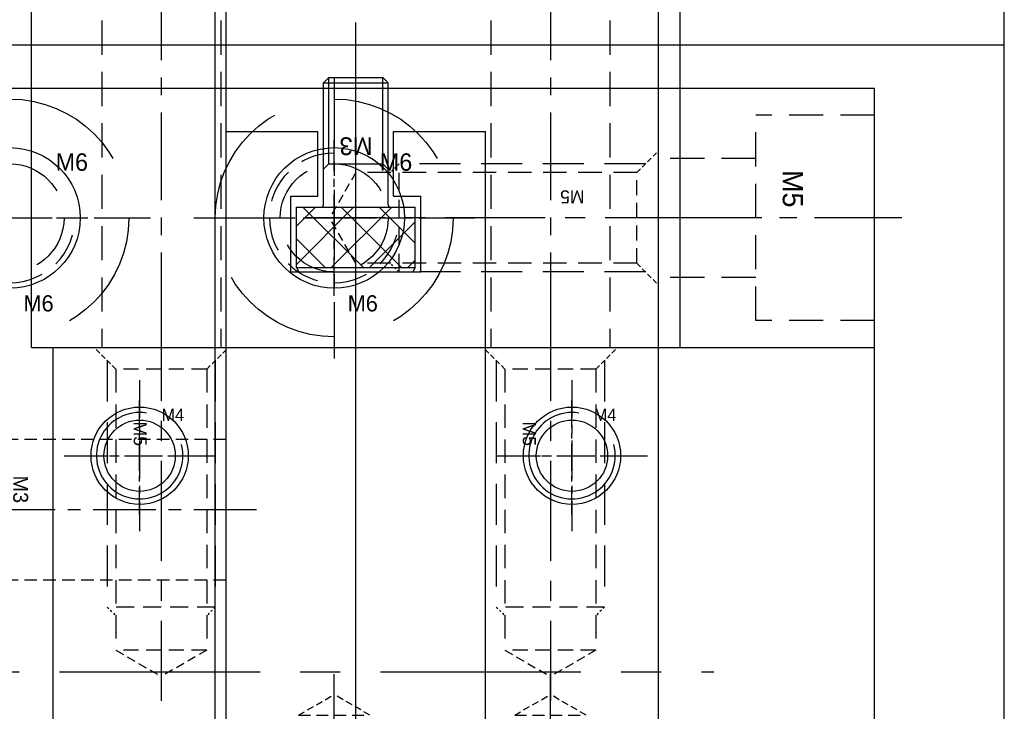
# Model space of a CAD drawing. Header units: millimetres. Extents: x -1657 to 8845, y -11980 to 3013.
# Tile 130 of 256: x 338 to 384, y 732 to 764. Entities that reach past the tile are written whole.
import ezdxf

# ---------------------------------------------------------------- set-up
doc = ezdxf.new("R2010")
doc.units = ezdxf.units.MM
doc.linetypes.add('CENTER', pattern=[2, 1.25, -0.25, 0.25, -0.25])
doc.linetypes.add('DASHED', pattern=[0.75, 0.5, -0.25])
for name, color, linetype in [('图层14', 143, 'Continuous'), ('图层176', 63, 'Continuous'), ('图层51', 25, 'Continuous'), ('图层54', 30, 'Continuous'), ('图层55', 131, 'Continuous'), ('图层56', 222, 'Continuous'), ('图层57', 142, 'Continuous'), ('图层58', 96, 'Continuous'), ('图层59', 190, 'Continuous')]:
    doc.layers.add(name, color=color, linetype=linetype)

# ---------------------------------------------------------------- blocks, each defined once
blk = doc.blocks.new('4F')
at = {"color": 4, "linetype": 'DASHED', "ltscale": 0.471405}
for p, q in [((1, 1.65), (0, 2.65)), ((1, -1.65), (0, -2.65))]:
    blk.add_line(p, q, dxfattribs=at)
at = {"color": 4, "linetype": 'DASHED', "ltscale": 3.116667}
for p, q in [((0.65, 2), (10, 2)), ((0.65, -2), (10, -2))]:
    blk.add_line(p, q, dxfattribs=at)
at = {"color": 4, "linetype": 'DASHED', "ltscale": 0.164992}
for p, q in [((10, 2), (10.35, 1.65)), ((10, -2), (10.35, -1.65))]:
    blk.add_line(p, q, dxfattribs=at)
at = {"color": 4, "linetype": 'DASHED', "ltscale": 1.333333}
blk.add_line((10, 2), (10, -2), dxfattribs=at)
at = {"color": 4, "linetype": 'DASHED', "ltscale": 1.1}
for p, q in [((1, 1.65), (1, -1.65)), ((12, 1.65), (12, -1.65))]:
    blk.add_line(p, q, dxfattribs=at)
at = {"color": 4, "linetype": 'DASHED', "ltscale": 3.666667}
for p, q in [((1, 1.65), (12, 1.65)), ((1, -1.65), (12, -1.65))]:
    blk.add_line(p, q, dxfattribs=at)
at = {"color": 4, "linetype": 'DASHED', "ltscale": 0.635085}
for p in [(12, 1.65), (12, -1.65)]:
    blk.add_line(p, (12.953, 0), dxfattribs=at)
at = {"color": 1, "linetype": 'CENTER', "ltscale": 3.210708}
blk.add_line((-2.156, 0), (13.898, 0), dxfattribs=at)
blk.add_text('M4', height=0.8081, rotation=90).set_placement((3.463, -1.03))
blk = doc.blocks.new('13923')
at = {"layer": '图层55', "color": 4, "linetype": 'DASHED', "ltscale": 3.166667}
for p, q in [((5.5, 2), (0, 2)), ((0, -7.5), (0, 2)), ((0, 0), (-4.5, 0)), ((0, -5.5), (-4.5, -5.5)), ((5.5, -7.5), (0, -7.5))]:
    blk.add_line(p, q, dxfattribs=at)
at = {"layer": '图层55', "color": 1, "linetype": 'CENTER', "ltscale": 3.238837}
blk.add_line((6.762, -2.75), (-6.107, -2.75), dxfattribs=at)
at = {"layer": '图层55', "ltscale": 3}
blk.add_text('M5', height=0.93, rotation=270, dxfattribs=at).set_placement((1.25, -0.539))
blk = doc.blocks.new('5F')
at = {"color": 4, "linetype": 'DASHED', "ltscale": 0.471405}
for p, q in [((1, 2.1), (0, 3.1)), ((1, -2.1), (0, -3.1))]:
    blk.add_line(p, q, dxfattribs=at)
at = {"color": 4, "linetype": 'DASHED', "ltscale": 3.8}
for p, q in [((0.6, 2.5), (12, 2.5)), ((0.6, -2.5), (12, -2.5))]:
    blk.add_line(p, q, dxfattribs=at)
at = {"color": 4, "linetype": 'DASHED', "ltscale": 0.188562}
for p, q in [((12, 2.5), (12.4, 2.1)), ((12, -2.5), (12.4, -2.1))]:
    blk.add_line(p, q, dxfattribs=at)
at = {"color": 4, "linetype": 'DASHED', "ltscale": 1.666667}
blk.add_line((12, 2.5), (12, -2.5), dxfattribs=at)
at = {"color": 4, "linetype": 'DASHED', "ltscale": 1.4}
for p, q in [((1, 2.1), (1, -2.1)), ((14, 2.1), (14, -2.1))]:
    blk.add_line(p, q, dxfattribs=at)
at = {"color": 4, "linetype": 'DASHED', "ltscale": 2.166667}
for p, q in [((1, 2.1), (14, 2.1)), ((1, -2.1), (14, -2.1))]:
    blk.add_line(p, q, dxfattribs=at)
at = {"color": 4, "linetype": 'DASHED', "ltscale": 0.80829}
for p in [(14, 2.1), (14, -2.1)]:
    blk.add_line(p, (15.212, 0), dxfattribs=at)
at = {"color": 1, "linetype": 'CENTER', "ltscale": 3.699214}
blk.add_line((-2.156, 0), (16.34, 0), dxfattribs=at)
blk.add_text('M5', height=0.6063).set_placement((3.422, -1.275))
blk = doc.blocks.new('6E')
at = {"color": 1, "linetype": 'CENTER', "ltscale": 1.44}
for p, q in [((0, -3.6), (0, 3.6)), ((-3.6, 0), (3.6, 0))]:
    blk.add_line(p, q, dxfattribs=at)
at = {"color": 4, "linetype": 'DASHED', "ltscale": 5.233333}
blk.add_circle((0, 0), 2.5, dxfattribs=at)
at = {"color": 4, "linetype": 'DASHED', "ltscale": 3.14}
blk.add_arc((0, 0), 3, 90, 0, dxfattribs=at)
blk.add_text('M6', height=0.8062).set_placement((2.113, 2.179))
blk = doc.blocks.new('6P1')
at = {"color": 1, "linetype": 'CENTER', "ltscale": 2.6}
for p, q in [((0, 6.5), (0, -6.5)), ((-6.5, 0), (6.5, 0))]:
    blk.add_line(p, q, dxfattribs=at)
at = {"color": 4, "linetype": 'DASHED', "ltscale": 11.513333}
blk.add_circle((0, 0), 5.5, dxfattribs=at)
blk.add_circle((0, 0), 3.25)
blk.add_text('M6', height=0.7505).set_placement((0.625, -4.327))
blk = doc.blocks.new('4C')
at = {"color": 1, "linetype": 'CENTER', "ltscale": 1.3982}
for p, q in [((0, 3.496), (0, -3.496)), ((-3.496, 0), (3.496, 0))]:
    blk.add_line(p, q, dxfattribs=at)
blk.add_circle((0, 0), 1.65)
at = {"color": 2, "linetype": 'Continuous'}
blk.add_arc((0, 0), 2, 80.7475, 15.0508, dxfattribs=at)
blk.add_text('M4', height=0.5584).set_placement((1.013, 1.613))
blk = doc.blocks.new('14B31')
at = {"layer": '图层59', "color": 1, "linetype": 'CENTER', "ltscale": 3.238837}
blk.add_line((2.75, 6.762), (2.75, -38.107), dxfattribs=at)
at = {"layer": '图层59', "color": 4, "linetype": 'DASHED', "ltscale": 3.166667}
for p, q in [((-2, 5.5), (-2, 0)), ((7.5, 5.5), (7.5, 0)), ((7.5, 0), (-2, 0)), ((0, 0), (0, -36.5)), ((5.5, 0), (5.5, -36.5))]:
    blk.add_line(p, q, dxfattribs=at)
at = {"layer": '图层59', "ltscale": 3}
blk.add_text('M5', height=0.93, dxfattribs=at).set_placement((0.539, 1.25))
blk = doc.blocks.new('3k1')
for p, q in [((-2.8, 2.75), (-3, 2.635)), ((-2.8, 2.75), (-2.8, -2.75)), ((-2.8, 2.75), (0, 2.75)), ((0, 2.75), (0, -2.75)), ((-3, 2.635), (-3, -2.635)), ((0.1, 1.5), (5.75, 1.5)), ((5.75, 1.5), (6, 1.25)), ((5.75, 1.5), (5.75, -1.5)), ((6, 1.25), (6, -1.25)), ((6, -1.25), (5.75, -1.5)), ((0.1, -1.5), (5.75, -1.5)), ((-2.8, -2.75), (-3, -2.635)), ((-2.8, -2.75), (0, -2.75))]:
    blk.add_line(p, q)
at = {"color": 0}
for p, q in [((-2.8, 1.419), (-1.469, 2.75)), ((0, 0.101), (-2.649, 2.75)), ((0, 1.869), (-0.881, 2.75)), ((-2.8, -0.348), (0, 2.452)), ((0, -1.667), (-2.8, 1.133)), ((-2.8, -2.116), (0, 0.684)), ((-0.684, -2.75), (-2.8, -0.634)), ((-1.666, -2.75), (0, -1.084)), ((-2.452, -2.75), (-2.8, -2.402))]:
    blk.add_line(p, q, dxfattribs=at)
at = {"color": 2, "linetype": 'Continuous'}
for p, q in [((2, 1.25), (1.75, 1.5)), ((2, 1.25), (2, -1.25)), ((2, 1.25), (6, 1.25)), ((2, -1.25), (1.75, -1.5)), ((2, -1.25), (6, -1.25))]:
    blk.add_line(p, q, dxfattribs=at)
at = {"color": 1, "linetype": 'CENTER'}
blk.add_line((-5.231, 0), (8.234, 0), dxfattribs=at)
for centre, start, end in [((0.1, 1.6), 180, 270), ((0.1, -1.6), 90, 180)]:
    blk.add_arc(centre, 0.1, start, end)
blk.add_text('M3', height=0.8224, rotation=90).set_placement((3.227, -0.773))
blk = doc.blocks.new('14E0A')
at = {"layer": '图层54', "color": 4, "linetype": 'DASHED', "ltscale": 1.166667}
for p, q in [((-1.411, 3.25), (-11.411, 3.25)), ((-1.411, -3.25), (-11.411, -3.25))]:
    blk.add_line(p, q, dxfattribs=at)
at = {"layer": '图层54', "color": 4, "linetype": 'DASHED', "ltscale": 2.166667}
blk.add_line((-11.411, -3.25), (-11.411, 3.25), dxfattribs=at)
at = {"layer": '图层54', "color": 4, "linetype": 'DASHED', "ltscale": 1.125}
for p, q in [((-11.411, 1.75), (-19.411, 1.75)), ((-11.411, -1.75), (-19.411, -1.75))]:
    blk.add_line(p, q, dxfattribs=at)
at = {"layer": '图层54', "color": 1, "linetype": 'CENTER', "ltscale": 2.329099}
blk.add_line((0, 0), (-21.027, 0), dxfattribs=at)
at = {"layer": '图层54', "linetype": 'DASHED', "ltscale": 3}
blk.add_text('M3', height=0.6863, rotation=270, dxfattribs=at).set_placement((-11.257, 1.582))

msp = doc.modelspace()

# ---------------------------------------------------------------- linework, layer by layer
at = {"layer": '图层14', "ltscale": 0.625}
msp.add_line((347.4598, 722.0085), (347.4598, 769.0085), dxfattribs=at)
at = {"layer": '图层176', "ltscale": 5}
for p, q in [((383.9598, 763.0085), (383.9598, 819.0085)), ((327.9598, 763.0085), (383.9598, 763.0085))]:
    msp.add_line(p, q, dxfattribs=at)
at = {"layer": '图层51', "ltscale": 2}
for p, q in [((347.9598, 704.0085), (347.9598, 809.0085)), ((367.9598, 704.0085), (367.9598, 809.0085)), ((339.9598, 749.0085), (367.9598, 749.0085)), ((339.9598, 704.0085), (339.9598, 749.0085)), ((359.9598, 704.0085), (359.9598, 749.0085))]:
    msp.add_line(p, q, dxfattribs=at)
at = {"layer": '图层51', "color": 1, "linetype": 'CENTER', "ltscale": 10.208}
msp.add_line((353.9598, 700.4885), (353.9598, 752.5285), dxfattribs=at)
at = {"layer": '图层54', "ltscale": 2}
for p, q in [((327.9598, 761.0085), (367.9598, 761.0085)), ((367.9598, 749.0085), (367.9598, 761.0085)), ((347.9598, 749.0085), (367.9598, 749.0085)), ((347.9598, 719.0085), (347.9598, 749.0085))]:
    msp.add_line(p, q, dxfattribs=at)
at = {"layer": '图层54', "color": 1, "linetype": 'CENTER', "ltscale": 7.424}
msp.add_line((325.3998, 734.0085), (370.5198, 734.0085), dxfattribs=at)
at = {"layer": '图层55', "ltscale": 2}
for p, q in [((367.9598, 707.0085), (367.9598, 761.0085)), ((367.9598, 761.0085), (377.9598, 761.0085)), ((377.9598, 707.0085), (377.9598, 761.0085)), ((367.9598, 749.0085), (377.9598, 749.0085))]:
    msp.add_line(p, q, dxfattribs=at)
at = {"layer": '图层56', "ltscale": 2}
msp.add_line((383.9598, 707.0085), (383.9598, 832.0085), dxfattribs=at)
at = {"layer": '图层57', "color": 1, "linetype": 'CENTER', "ltscale": 14.616}
msp.add_line((353.9598, 693.9685), (353.9598, 764.0485), dxfattribs=at)
at = {"layer": '图层57', "ltscale": 2}
for p, q in [((347.9598, 699.0085), (347.9598, 759.0085)), ((347.9598, 759.0085), (352.2098, 759.0085)), ((355.7098, 759.0085), (359.9598, 759.0085)), ((359.9598, 699.0085), (359.9598, 759.0085)), ((350.9598, 756.0085), (352.2098, 756.0085)), ((355.7098, 756.0085), (356.9598, 756.0085)), ((350.9598, 752.5085), (356.9598, 752.5085))]:
    msp.add_line(p, q, dxfattribs=at)
at = {"layer": '图层57', "ltscale": 3.75}
for p, q in [((352.2098, 756.0085), (352.2098, 759.0085)), ((355.7098, 756.0085), (355.7098, 759.0085)), ((350.9598, 752.5085), (350.9598, 756.0085)), ((356.9598, 752.5085), (356.9598, 756.0085))]:
    msp.add_line(p, q, dxfattribs=at)
at = {"layer": '图层58', "color": 1, "linetype": 'CENTER', "ltscale": 10.44}
msp.add_line((353.9598, 700.4085), (353.9598, 752.6085), dxfattribs=at)
at = {"layer": '图层58', "ltscale": 2}
for p, q in [((339.9598, 749.0085), (367.9598, 749.0085)), ((339.9598, 704.0085), (339.9598, 749.0085)), ((367.9598, 704.0085), (367.9598, 749.0085))]:
    msp.add_line(p, q, dxfattribs=at)
at = {"layer": '图层58', "color": 1, "linetype": 'CENTER'}
for p, q in [((343.9598, 741.3085), (343.9598, 746.7085)), ((363.9598, 741.3085), (363.9598, 746.7085)), ((341.2598, 744.0085), (346.6598, 744.0085)), ((361.2598, 744.0085), (366.6598, 744.0085))]:
    msp.add_line(p, q, dxfattribs=at)
at = {"layer": '图层58', "ltscale": 2}
for centre in [(343.9598, 744.0085), (363.9598, 744.0085)]:
    msp.add_circle(centre, 2.25, dxfattribs=at)
at = {"layer": '图层59', "color": 1, "linetype": 'CENTER', "ltscale": 9.744}
msp.add_line((353.9598, 745.6485), (353.9598, 794.3685), dxfattribs=at)
at = {"layer": '图层59', "ltscale": 1.125}
for p, q in [((338.9598, 749.0085), (338.9598, 791.0085)), ((368.9598, 749.0085), (368.9598, 791.0085)), ((338.9598, 749.0085), (368.9598, 749.0085))]:
    msp.add_line(p, q, dxfattribs=at)

# ---------------------------------------------------------------- block references
at = {"layer": '图层51', "ltscale": 3.75, "rotation": 270}
for p in [(344.9598, 749.0085), (362.9598, 749.0085)]:
    msp.add_blockref('5F', p, dxfattribs=at)
at = {"layer": '图层51', "ltscale": 1.125}
for p in [(343.9598, 744.0085), (363.9598, 744.0085)]:
    msp.add_blockref('4C', p, dxfattribs=at)
at = {"layer": '图层51', "ltscale": 2, "rotation": 90}
for p in [(352.9598, 720.0085), (362.9598, 720.0085)]:
    msp.add_blockref('4F', p, dxfattribs=at)
at = {"layer": '图层54', "ltscale": 2}
for p in [(337.9598, 755.0085), (352.9598, 755.0085)]:
    msp.add_blockref('6E', p, dxfattribs=at)
at = {"layer": '图层54', "ltscale": 2, "rotation": 180}
msp.add_blockref('5F', (367.9598, 755.0085), dxfattribs=at)
at = {"layer": '图层54', "ltscale": 1.5}
msp.add_blockref('14E0A', (349.3711, 741.5085), dxfattribs=at)
at = {"layer": '图层55', "ltscale": 2}
msp.add_blockref('13923', (372.4598, 757.7585), dxfattribs=at)
at = {"layer": '图层56', "ltscale": 2}
for p in [(337.9598, 755.0085), (352.9598, 755.0085)]:
    msp.add_blockref('6P1', p, dxfattribs=at)
at = {"layer": '图层57', "ltscale": 3.75, "rotation": 90}
msp.add_blockref('3k1', (353.9598, 755.5085), dxfattribs=at)
at = {"layer": '图层59', "ltscale": 1.125}
for p in [(342.2098, 785.5085), (360.2098, 785.5085)]:
    msp.add_blockref('14B31', p, dxfattribs=at)

doc.saveas('drawing.dxf')
